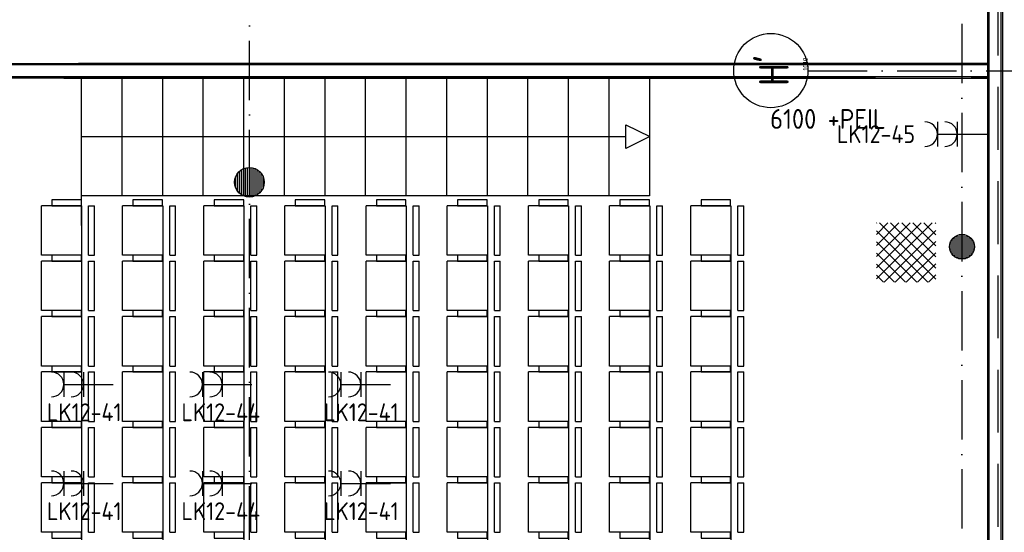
# Model space of a CAD drawing. Header units: millimetres. Extents: x 84333 to 241285, y -2244 to 84291.
# Tile 46 of 74: x 163698 to 173646, y 60311 to 65492. Entities that reach past the tile are written whole.
import ezdxf
from ezdxf.enums import TextEntityAlignment as Align

# ---------------------------------------------------------------- set-up
doc = ezdxf.new("R2010")
doc.units = ezdxf.units.MM
doc.header["$LTSCALE"] = 100
doc.linetypes.add('DASHDOT', pattern=[9, 6, -1.5, 0, -1.5])
doc.linetypes.add('HIDDEN', pattern=[9.525, 6.35, -3.175])
doc.layers.get('0').update_dxf_attribs({"linetype": 'CONTINUOUS'})
for name, color, linetype in [('AFDELING', 4, 'CONTINUOUS'), ('AL$7----_STRAMIEN', 1, 'DASHDOT'), ('AL22----_BINNENWAND', 7, 'CONTINUOUS'), ('AL28----_KONSTRUKTIE', 3, 'CONTINUOUS'), ('AL32----_BINNENKOZ', 7, 'CONTINUOUS'), ('ALN-----_BLOCKNAAM', 2, 'CONTINUOUS'), ('ALXAA---_GEWBETON', 12, 'CONTINUOUS'), ('BL$4----', 7, 'CONTINUOUS'), ('EB63103-_ATTRIB', 2, 'CONTINUOUS'), ('EL63103-_LICHT-WCD230V', 3, 'CONTINUOUS'), ('EL6441--_DATACOM', 3, 'CONTINUOUS'), ('LIJN070', 130, 'CONTINUOUS')]:
    doc.layers.add(name, color=color, linetype=linetype)
doc.styles.add('1_8', font='ISO', dxfattribs={"height": 1.8})
doc.styles.add('NORATT', font='isocp.shx')
doc.styles.get("Standard").update_dxf_attribs({"font": 'iso.shx'})
doc.styles.add('TECHNIC', font='technic_.ttf')

# ---------------------------------------------------------------- blocks, each defined once
blk = doc.blocks.new('ES3W2A')
for p, q in [((1.25, 2), (-1.25, 2)), ((0, 2), (0, -3)), ((1.25, 0), (-1.25, 0))]:
    blk.add_line(p, q)
for centre in [(0, 3.25), (0, 1.25)]:
    blk.add_arc(centre, 1.25, 180, 0)
at = {"style": '1_8'}
for tag, flags, p in [('VERMOGEN', 9, (-2.5, 5)), ('GELIJK', 9, (5, 5)), ('GROEP', 8, (0, 5)), ('SCHAK', 8, (2.5, 5)), ('TAL', 8, (2.5, 5)), ('KAST', 9, (7, 5))]:
    blk.add_attdef(tag, text='', height=1.8, rotation=90, dxfattribs=dict(at, flags=flags)).set_placement(p, align=Align.MIDDLE_CENTER)
at = {"style": '1_8', "width": 0.7, "flags": 8}
blk.add_attdef('DOEL', text='', height=1.8, rotation=90, dxfattribs=at).set_placement((-2.5, 5), align=Align.MIDDLE_LEFT)
at = {"style": '1_8', "flags": 9}
blk.add_attdef('M_CODE', text='', height=1.8, dxfattribs=at).set_placement((0, 0), align=Align.MIDDLE_CENTER)
blk = doc.blocks.new('DEMARKATIE1EB')
at = {"layer": 'LIJN070', "linetype": 'HIDDEN'}
blk.add_line((-48632, 23187), (-48632, 67006.5), dxfattribs=at)
blk = doc.blocks.new('1010')
at = {"layer": 'AL$7----_STRAMIEN', "color": 7, "linetype": 'Continuous'}
blk.add_circle((0, 750), 750, dxfattribs=at)
at = {"layer": 'AL$7----_STRAMIEN', "color": 3, "linetype": 'Continuous'}
blk.add_attdef('STR-NAAM', text='', height=600, rotation=360, dxfattribs=at).set_placement((0, 750), align=Align.MIDDLE)
at = {"layer": 'ALN-----_BLOCKNAAM', "linetype": 'Continuous'}
blk.add_text('1010', height=100, dxfattribs=at).set_placement((0, 0))
blk = doc.blocks.new('A$C13e6995e')
at = {"layer": 'AL32----_BINNENKOZ'}
h = blk.add_hatch(dxfattribs=at)
h.set_pattern_fill('NET', color=8, scale=25, angle=45, style=0)
h.set_pattern_definition([(45, (100247.96, 40047.25), (-56.1266, 56.1266), []), (135, (100247.96, 40047.25), (-56.1266, -56.1266), [])])
h.paths.add_polyline_path([(88020, 65082.4), (88620, 65082.4), (88620, 65682.4), (88020, 65682.4)])
at = {"layer": 'ALXAA---_GEWBETON'}
h = blk.add_hatch(dxfattribs=at)
h.set_pattern_fill('GEWPBET', color=8, scale=100, style=0)
h.set_pattern_definition([(8e-14, (-61415.227, 31896.753), (-3e-14, 20), [])])
edge = h.paths.add_edge_path()
edge.add_arc((88884.9, 65441), 125, 0, 360)
at = {"layer": 'AL$7----_STRAMIEN'}
blk.add_line((87328.5, 67220), (115771.7, 67220), dxfattribs=at)
at = {"layer": 'AL$7----_STRAMIEN', "color": 1}
for points in [[(88884.9, 79395.1), (88884.9, 40820)], [(81684.9, 40820), (81684.9, 79257.4)]]:
    blk.add_lwpolyline(points, dxfattribs=at)
at = {"layer": 'AL22----_BINNENWAND', "color": 8}
for p, q in [((89144.9, 57320), (89144.8, 68129)), ((89294.8, 68129), (89294.9, 57320)), ((75699.4, 67293.5), (80091.4, 67293.5)), ((89144.9, 67293.5), (79959.9, 67293.5)), ((79959.9, 67293.5), (88012.3, 67293.5)), ((84164.7, 67293.5), (84014.7, 67293.5)), ((88977.3, 67293.5), (89144.9, 67293.5)), ((89144.9, 67143.5), (89144.9, 67293.5)), ((89144.9, 67293.5), (89144.9, 67143.5)), ((79809.9, 67143.5), (74205.9, 67143.5)), ((79809.9, 67143.5), (89144.9, 67143.5)), ((88012.3, 67143.5), (79809.9, 67143.5)), ((89144.9, 67143.5), (88977.3, 67143.5))]:
    blk.add_line(p, q, dxfattribs=at)
at = {"layer": 'AL22----_BINNENWAND', "color": 8, "linetype": 'Continuous'}
for p, q in [((89159.9, 57320), (89159.8, 68129)), ((89279.9, 57320), (89279.8, 68129)), ((80113.2, 67278.5), (75684.4, 67278.5)), ((89144.9, 67278.5), (79944.9, 67278.5)), ((88012.3, 67278.5), (79944.9, 67278.5)), ((89144.9, 67278.5), (88977.3, 67278.5)), ((79890.9, 67158.5), (75564.4, 67158.5)), ((89144.9, 67158.5), (79824.9, 67158.5)), ((88012.3, 67158.5), (79824.9, 67158.5)), ((89144.9, 67158.5), (88977.3, 67158.5))]:
    blk.add_line(p, q, dxfattribs=at)
at = {"layer": 'AL28----_KONSTRUKTIE', "color": 8}
for centre, radius in [((81684.9, 66093), 150), ((88884.9, 65441), 125)]:
    blk.add_circle(centre, radius, dxfattribs=at)
at = {"layer": 'AL32----_BINNENKOZ', "color": 8}
for p, q in [((79989.7, 65655), (79989.7, 67155)), ((80399.7, 65954.6), (80399.7, 67155)), ((80809.7, 65954.6), (80809.7, 67155)), ((81219.7, 65954.6), (81219.7, 67155)), ((81629.7, 65954.6), (81629.7, 67155)), ((82039.7, 65954.6), (82039.7, 67155)), ((82449.7, 65954.6), (82449.7, 67155)), ((82859.7, 65954.6), (82859.7, 67155)), ((83269.7, 65954.6), (83269.7, 67155)), ((83679.7, 65954.6), (83679.7, 67155)), ((84089.7, 65954.6), (84089.7, 67155)), ((84499.7, 65954.6), (84499.7, 67155)), ((84909.7, 65954.6), (84909.7, 67155)), ((85319.7, 65954.6), (85319.7, 67155)), ((85729.7, 65954.6), (85729.7, 67155)), ((85489.7, 66674.8), (85729.7, 66554.8)), ((85489.7, 66434.8), (85489.7, 66674.8)), ((79989.7, 66554.8), (85489.7, 66554.8)), ((85729.7, 66554.8), (85489.7, 66434.8)), ((79584.8, 65355.6), (79584.8, 65855.6)), ((79990, 65855.6), (79584.8, 65855.6)), ((85727.5, 65954.6), (79987.8, 65954.6)), ((79990, 65855.6), (79990, 65355.6)), ((80060.6, 65355.6), (80060.6, 65855.6)), ((80060.6, 65855.6), (80120.1, 65855.6)), ((80120.1, 65355.6), (80120.1, 65855.6)), ((80404.6, 65355.6), (80404.6, 65855.6)), ((80809.7, 65855.6), (80404.6, 65855.6)), ((80809.7, 65855.6), (80809.7, 65355.6)), ((80880.4, 65355.6), (80880.4, 65855.6)), ((80880.4, 65855.6), (80939.8, 65855.6)), ((80939.8, 65355.6), (80939.8, 65855.6)), ((81224.6, 65355.6), (81224.6, 65855.6)), ((81629.7, 65855.6), (81224.6, 65855.6)), ((81629.7, 65855.6), (81629.7, 65355.6)), ((81700.4, 65355.6), (81700.4, 65855.6)), ((81700.4, 65855.6), (81759.8, 65855.6)), ((81759.8, 65355.6), (81759.8, 65855.6)), ((82044.6, 65355.6), (82044.6, 65855.6)), ((82449.7, 65855.6), (82044.6, 65855.6)), ((82449.7, 65855.6), (82449.7, 65355.6)), ((82520.4, 65355.6), (82520.4, 65855.6)), ((82520.4, 65855.6), (82579.8, 65855.6)), ((82579.8, 65355.6), (82579.8, 65855.6)), ((82864.6, 65355.6), (82864.6, 65855.6)), ((83269.7, 65855.6), (82864.6, 65855.6)), ((83269.7, 65855.6), (83269.7, 65355.6)), ((83340.4, 65355.6), (83340.4, 65855.6)), ((83340.4, 65855.6), (83399.8, 65855.6)), ((83399.8, 65355.6), (83399.8, 65855.6)), ((83684.6, 65355.6), (83684.6, 65855.6)), ((84089.7, 65855.6), (83684.6, 65855.6)), ((84089.7, 65855.6), (84089.7, 65355.6)), ((84160.4, 65355.6), (84160.4, 65855.6)), ((84160.4, 65855.6), (84219.8, 65855.6)), ((84219.8, 65355.6), (84219.8, 65855.6)), ((84504.6, 65355.6), (84504.6, 65855.6)), ((84909.7, 65855.6), (84504.6, 65855.6)), ((84909.7, 65855.6), (84909.7, 65355.6)), ((84980.4, 65355.6), (84980.4, 65855.6)), ((84980.4, 65855.6), (85039.8, 65855.6)), ((85039.8, 65355.6), (85039.8, 65855.6)), ((85324.6, 65355.6), (85324.6, 65855.6)), ((85729.7, 65855.6), (85324.6, 65855.6)), ((85729.7, 65855.6), (85729.7, 65355.6)), ((85800.4, 65355.6), (85800.4, 65855.6)), ((85800.4, 65855.6), (85859.8, 65855.6)), ((85859.8, 65355.6), (85859.8, 65855.6)), ((86144.6, 65355.6), (86144.6, 65855.6)), ((86549.7, 65855.6), (86144.6, 65855.6)), ((86549.7, 65855.6), (86549.7, 65355.6)), ((86620.4, 65355.6), (86620.4, 65855.6)), ((86620.4, 65855.6), (86679.8, 65855.6)), ((86679.8, 65355.6), (86679.8, 65855.6)), ((79989.7, 65655), (79990, 54095)), ((80809.7, 65455), (80809.7, 54095)), ((81629.7, 65455), (81629.7, 54095)), ((82449.7, 65455), (82449.7, 54095)), ((83269.7, 65455), (83269.7, 54095)), ((84089.7, 65455), (84089.7, 54095)), ((84909.7, 65455), (84909.7, 54095)), ((85729.7, 65455), (85729.7, 54095)), ((86549.7, 65455), (86549.7, 54095)), ((79990, 65355.6), (79584.8, 65355.6)), ((79584.8, 64795.6), (79584.8, 65295.6)), ((79990, 65295.6), (79584.8, 65295.6)), ((79990, 65295.6), (79990, 64795.6)), ((80060.6, 65355.6), (80120.1, 65355.6)), ((80060.6, 64795.6), (80060.6, 65295.6)), ((80060.6, 65295.6), (80120.1, 65295.6)), ((80120.1, 64795.6), (80120.1, 65295.6)), ((80809.7, 65355.6), (80404.6, 65355.6)), ((80404.6, 64795.6), (80404.6, 65295.6)), ((80809.7, 65295.6), (80404.6, 65295.6)), ((80809.7, 65295.6), (80809.7, 64795.6)), ((80880.4, 65355.6), (80939.8, 65355.6)), ((80880.4, 64795.6), (80880.4, 65295.6)), ((80880.4, 65295.6), (80939.8, 65295.6)), ((80939.8, 64795.6), (80939.8, 65295.6)), ((81629.7, 65355.6), (81224.6, 65355.6)), ((81224.6, 64795.6), (81224.6, 65295.6)), ((81629.7, 65295.6), (81224.6, 65295.6)), ((81629.7, 65295.6), (81629.7, 64795.6)), ((81700.4, 65355.6), (81759.8, 65355.6)), ((81700.4, 64795.6), (81700.4, 65295.6)), ((81700.4, 65295.6), (81759.8, 65295.6)), ((81759.8, 64795.6), (81759.8, 65295.6)), ((82449.7, 65355.6), (82044.6, 65355.6)), ((82044.6, 64795.6), (82044.6, 65295.6)), ((82449.7, 65295.6), (82044.6, 65295.6)), ((82449.7, 65295.6), (82449.7, 64795.6)), ((82520.4, 65355.6), (82579.8, 65355.6)), ((82520.4, 64795.6), (82520.4, 65295.6)), ((82520.4, 65295.6), (82579.8, 65295.6)), ((82579.8, 64795.6), (82579.8, 65295.6)), ((83269.7, 65355.6), (82864.6, 65355.6)), ((82864.6, 64795.6), (82864.6, 65295.6)), ((83269.7, 65295.6), (82864.6, 65295.6)), ((83269.7, 65295.6), (83269.7, 64795.6)), ((83340.4, 65355.6), (83399.8, 65355.6)), ((83340.4, 64795.6), (83340.4, 65295.6)), ((83340.4, 65295.6), (83399.8, 65295.6)), ((83399.8, 64795.6), (83399.8, 65295.6)), ((84089.7, 65355.6), (83684.6, 65355.6)), ((83684.6, 64795.6), (83684.6, 65295.6)), ((84089.7, 65295.6), (83684.6, 65295.6)), ((84089.7, 65295.6), (84089.7, 64795.6)), ((84160.4, 65355.6), (84219.8, 65355.6)), ((84160.4, 64795.6), (84160.4, 65295.6)), ((84160.4, 65295.6), (84219.8, 65295.6)), ((84219.8, 64795.6), (84219.8, 65295.6)), ((84909.7, 65355.6), (84504.6, 65355.6)), ((84504.6, 64795.6), (84504.6, 65295.6)), ((84909.7, 65295.6), (84504.6, 65295.6)), ((84909.7, 65295.6), (84909.7, 64795.6)), ((84980.4, 65355.6), (85039.8, 65355.6)), ((84980.4, 64795.6), (84980.4, 65295.6)), ((84980.4, 65295.6), (85039.8, 65295.6)), ((85039.8, 64795.6), (85039.8, 65295.6)), ((85729.7, 65355.6), (85324.6, 65355.6)), ((85324.6, 64795.6), (85324.6, 65295.6)), ((85729.7, 65295.6), (85324.6, 65295.6)), ((85729.7, 65295.6), (85729.7, 64795.6)), ((85800.4, 65355.6), (85859.8, 65355.6)), ((85800.4, 64795.6), (85800.4, 65295.6)), ((85800.4, 65295.6), (85859.8, 65295.6)), ((85859.8, 64795.6), (85859.8, 65295.6)), ((86549.7, 65355.6), (86144.6, 65355.6)), ((86144.6, 64795.6), (86144.6, 65295.6)), ((86549.7, 65295.6), (86144.6, 65295.6)), ((86549.7, 65295.6), (86549.7, 64795.6)), ((86620.4, 65355.6), (86679.8, 65355.6)), ((86620.4, 64795.6), (86620.4, 65295.6)), ((86620.4, 65295.6), (86679.8, 65295.6)), ((86679.8, 64795.6), (86679.8, 65295.6)), ((79990, 64795.6), (79584.8, 64795.6)), ((80060.6, 64795.6), (80120.1, 64795.6)), ((80809.7, 64795.6), (80404.6, 64795.6)), ((80880.4, 64795.6), (80939.8, 64795.6)), ((81629.7, 64795.6), (81224.6, 64795.6)), ((81700.4, 64795.6), (81759.8, 64795.6)), ((82449.7, 64795.6), (82044.6, 64795.6)), ((82520.4, 64795.6), (82579.8, 64795.6)), ((83269.7, 64795.6), (82864.6, 64795.6)), ((83340.4, 64795.6), (83399.8, 64795.6)), ((84089.7, 64795.6), (83684.6, 64795.6)), ((84160.4, 64795.6), (84219.8, 64795.6)), ((84909.7, 64795.6), (84504.6, 64795.6)), ((84980.4, 64795.6), (85039.8, 64795.6)), ((85729.7, 64795.6), (85324.6, 64795.6)), ((85800.4, 64795.6), (85859.8, 64795.6)), ((86549.7, 64795.6), (86144.6, 64795.6)), ((86620.4, 64795.6), (86679.8, 64795.6)), ((79584.8, 64235.6), (79584.8, 64735.6)), ((79990, 64735.6), (79584.8, 64735.6)), ((79990, 64735.6), (79990, 64235.6)), ((80060.6, 64235.6), (80060.6, 64735.6)), ((80060.6, 64735.6), (80120.1, 64735.6)), ((80120.1, 64235.6), (80120.1, 64735.6)), ((80404.6, 64235.6), (80404.6, 64735.6)), ((80809.7, 64735.6), (80404.6, 64735.6)), ((80809.7, 64735.6), (80809.7, 64235.6)), ((80880.4, 64235.6), (80880.4, 64735.6)), ((80880.4, 64735.6), (80939.8, 64735.6)), ((80939.8, 64235.6), (80939.8, 64735.6)), ((81224.6, 64235.6), (81224.6, 64735.6)), ((81629.7, 64735.6), (81224.6, 64735.6)), ((81629.7, 64735.6), (81629.7, 64235.6)), ((81700.4, 64235.6), (81700.4, 64735.6)), ((81700.4, 64735.6), (81759.8, 64735.6)), ((81759.8, 64235.6), (81759.8, 64735.6)), ((82044.6, 64235.6), (82044.6, 64735.6)), ((82449.7, 64735.6), (82044.6, 64735.6)), ((82449.7, 64735.6), (82449.7, 64235.6)), ((82520.4, 64235.6), (82520.4, 64735.6)), ((82520.4, 64735.6), (82579.8, 64735.6)), ((82579.8, 64235.6), (82579.8, 64735.6)), ((82864.6, 64235.6), (82864.6, 64735.6)), ((83269.7, 64735.6), (82864.6, 64735.6)), ((83269.7, 64735.6), (83269.7, 64235.6)), ((83340.4, 64235.6), (83340.4, 64735.6)), ((83340.4, 64735.6), (83399.8, 64735.6)), ((83399.8, 64235.6), (83399.8, 64735.6)), ((83684.6, 64235.6), (83684.6, 64735.6)), ((84089.7, 64735.6), (83684.6, 64735.6)), ((84089.7, 64735.6), (84089.7, 64235.6)), ((84160.4, 64235.6), (84160.4, 64735.6)), ((84160.4, 64735.6), (84219.8, 64735.6)), ((84219.8, 64235.6), (84219.8, 64735.6)), ((84504.6, 64235.6), (84504.6, 64735.6)), ((84909.7, 64735.6), (84504.6, 64735.6)), ((84909.7, 64735.6), (84909.7, 64235.6)), ((84980.4, 64235.6), (84980.4, 64735.6)), ((84980.4, 64735.6), (85039.8, 64735.6)), ((85039.8, 64235.6), (85039.8, 64735.6)), ((85324.6, 64235.6), (85324.6, 64735.6)), ((85729.7, 64735.6), (85324.6, 64735.6)), ((85729.7, 64735.6), (85729.7, 64235.6)), ((85800.4, 64235.6), (85800.4, 64735.6)), ((85800.4, 64735.6), (85859.8, 64735.6)), ((85859.8, 64235.6), (85859.8, 64735.6)), ((86144.6, 64235.6), (86144.6, 64735.6)), ((86549.7, 64735.6), (86144.6, 64735.6)), ((86549.7, 64735.6), (86549.7, 64235.6)), ((86620.4, 64235.6), (86620.4, 64735.6)), ((86620.4, 64735.6), (86679.8, 64735.6)), ((86679.8, 64235.6), (86679.8, 64735.6)), ((79990, 64235.6), (79584.8, 64235.6)), ((79584.8, 63675.6), (79584.8, 64175.6)), ((79990, 64175.6), (79584.8, 64175.6)), ((79990, 64175.6), (79990, 63675.6)), ((80060.6, 64235.6), (80120.1, 64235.6)), ((80060.6, 63675.6), (80060.6, 64175.6)), ((80060.6, 64175.6), (80120.1, 64175.6)), ((80120.1, 63675.6), (80120.1, 64175.6)), ((80809.7, 64235.6), (80404.6, 64235.6)), ((80404.6, 63675.6), (80404.6, 64175.6)), ((80809.7, 64175.6), (80404.6, 64175.6)), ((80809.7, 64175.6), (80809.7, 63675.6)), ((80880.4, 64235.6), (80939.8, 64235.6)), ((80880.4, 63675.6), (80880.4, 64175.6)), ((80880.4, 64175.6), (80939.8, 64175.6)), ((80939.8, 63675.6), (80939.8, 64175.6)), ((81629.7, 64235.6), (81224.6, 64235.6)), ((81224.6, 63675.6), (81224.6, 64175.6)), ((81629.7, 64175.6), (81224.6, 64175.6)), ((81629.7, 64175.6), (81629.7, 63675.6)), ((81700.4, 64235.6), (81759.8, 64235.6)), ((81700.4, 63675.6), (81700.4, 64175.6)), ((81700.4, 64175.6), (81759.8, 64175.6)), ((81759.8, 63675.6), (81759.8, 64175.6)), ((82449.7, 64235.6), (82044.6, 64235.6)), ((82044.6, 63675.6), (82044.6, 64175.6)), ((82449.7, 64175.6), (82044.6, 64175.6)), ((82449.7, 64175.6), (82449.7, 63675.6)), ((82520.4, 64235.6), (82579.8, 64235.6)), ((82520.4, 63675.6), (82520.4, 64175.6)), ((82520.4, 64175.6), (82579.8, 64175.6)), ((82579.8, 63675.6), (82579.8, 64175.6)), ((83269.7, 64235.6), (82864.6, 64235.6)), ((82864.6, 63675.6), (82864.6, 64175.6)), ((83269.7, 64175.6), (82864.6, 64175.6)), ((83269.7, 64175.6), (83269.7, 63675.6)), ((83340.4, 64235.6), (83399.8, 64235.6)), ((83340.4, 63675.6), (83340.4, 64175.6)), ((83340.4, 64175.6), (83399.8, 64175.6)), ((83399.8, 63675.6), (83399.8, 64175.6)), ((84089.7, 64235.6), (83684.6, 64235.6)), ((83684.6, 63675.6), (83684.6, 64175.6)), ((84089.7, 64175.6), (83684.6, 64175.6)), ((84089.7, 64175.6), (84089.7, 63675.6)), ((84160.4, 64235.6), (84219.8, 64235.6)), ((84160.4, 63675.6), (84160.4, 64175.6)), ((84160.4, 64175.6), (84219.8, 64175.6)), ((84219.8, 63675.6), (84219.8, 64175.6)), ((84909.7, 64235.6), (84504.6, 64235.6)), ((84504.6, 63675.6), (84504.6, 64175.6)), ((84909.7, 64175.6), (84504.6, 64175.6)), ((84909.7, 64175.6), (84909.7, 63675.6)), ((84980.4, 64235.6), (85039.8, 64235.6)), ((84980.4, 63675.6), (84980.4, 64175.6)), ((84980.4, 64175.6), (85039.8, 64175.6)), ((85039.8, 63675.6), (85039.8, 64175.6)), ((85729.7, 64235.6), (85324.6, 64235.6)), ((85324.6, 63675.6), (85324.6, 64175.6)), ((85729.7, 64175.6), (85324.6, 64175.6)), ((85729.7, 64175.6), (85729.7, 63675.6)), ((85800.4, 64235.6), (85859.8, 64235.6)), ((85800.4, 63675.6), (85800.4, 64175.6)), ((85800.4, 64175.6), (85859.8, 64175.6)), ((85859.8, 63675.6), (85859.8, 64175.6)), ((86549.7, 64235.6), (86144.6, 64235.6)), ((86144.6, 63675.6), (86144.6, 64175.6)), ((86549.7, 64175.6), (86144.6, 64175.6)), ((86549.7, 64175.6), (86549.7, 63675.6)), ((86620.4, 64235.6), (86679.8, 64235.6)), ((86620.4, 63675.6), (86620.4, 64175.6)), ((86620.4, 64175.6), (86679.8, 64175.6)), ((86679.8, 63675.6), (86679.8, 64175.6)), ((79990, 63675.6), (79584.8, 63675.6)), ((80060.6, 63675.6), (80120.1, 63675.6)), ((80809.7, 63675.6), (80404.6, 63675.6)), ((80880.4, 63675.6), (80939.8, 63675.6)), ((81629.7, 63675.6), (81224.6, 63675.6)), ((81700.4, 63675.6), (81759.8, 63675.6)), ((82449.7, 63675.6), (82044.6, 63675.6)), ((82520.4, 63675.6), (82579.8, 63675.6)), ((83269.7, 63675.6), (82864.6, 63675.6)), ((83340.4, 63675.6), (83399.8, 63675.6)), ((84089.7, 63675.6), (83684.6, 63675.6)), ((84160.4, 63675.6), (84219.8, 63675.6)), ((84909.7, 63675.6), (84504.6, 63675.6)), ((84980.4, 63675.6), (85039.8, 63675.6)), ((85729.7, 63675.6), (85324.6, 63675.6)), ((85800.4, 63675.6), (85859.8, 63675.6)), ((86549.7, 63675.6), (86144.6, 63675.6)), ((86620.4, 63675.6), (86679.8, 63675.6)), ((79584.8, 63115.6), (79584.8, 63615.6)), ((79990, 63615.6), (79584.8, 63615.6)), ((79990, 63615.6), (79990, 63115.6)), ((80060.6, 63115.6), (80060.6, 63615.6)), ((80060.6, 63615.6), (80120.1, 63615.6)), ((80120.1, 63115.6), (80120.1, 63615.6)), ((80404.6, 63115.6), (80404.6, 63615.6)), ((80809.7, 63615.6), (80404.6, 63615.6)), ((80809.7, 63615.6), (80809.7, 63115.6)), ((80880.4, 63115.6), (80880.4, 63615.6)), ((80880.4, 63615.6), (80939.8, 63615.6)), ((80939.8, 63115.6), (80939.8, 63615.6)), ((81224.6, 63115.6), (81224.6, 63615.6)), ((81629.7, 63615.6), (81224.6, 63615.6)), ((81629.7, 63615.6), (81629.7, 63115.6)), ((81700.4, 63115.6), (81700.4, 63615.6)), ((81700.4, 63615.6), (81759.8, 63615.6)), ((81759.8, 63115.6), (81759.8, 63615.6)), ((82044.6, 63115.6), (82044.6, 63615.6)), ((82449.7, 63615.6), (82044.6, 63615.6)), ((82449.7, 63615.6), (82449.7, 63115.6)), ((82520.4, 63115.6), (82520.4, 63615.6)), ((82520.4, 63615.6), (82579.8, 63615.6)), ((82579.8, 63115.6), (82579.8, 63615.6)), ((82864.6, 63115.6), (82864.6, 63615.6)), ((83269.7, 63615.6), (82864.6, 63615.6)), ((83269.7, 63615.6), (83269.7, 63115.6)), ((83340.4, 63115.6), (83340.4, 63615.6)), ((83340.4, 63615.6), (83399.8, 63615.6)), ((83399.8, 63115.6), (83399.8, 63615.6)), ((83684.6, 63115.6), (83684.6, 63615.6)), ((84089.7, 63615.6), (83684.6, 63615.6)), ((84089.7, 63615.6), (84089.7, 63115.6)), ((84160.4, 63115.6), (84160.4, 63615.6)), ((84160.4, 63615.6), (84219.8, 63615.6)), ((84219.8, 63115.6), (84219.8, 63615.6)), ((84504.6, 63115.6), (84504.6, 63615.6)), ((84909.7, 63615.6), (84504.6, 63615.6)), ((84909.7, 63615.6), (84909.7, 63115.6)), ((84980.4, 63115.6), (84980.4, 63615.6)), ((84980.4, 63615.6), (85039.8, 63615.6)), ((85039.8, 63115.6), (85039.8, 63615.6)), ((85324.6, 63115.6), (85324.6, 63615.6)), ((85729.7, 63615.6), (85324.6, 63615.6)), ((85729.7, 63615.6), (85729.7, 63115.6)), ((85800.4, 63115.6), (85800.4, 63615.6)), ((85800.4, 63615.6), (85859.8, 63615.6)), ((85859.8, 63115.6), (85859.8, 63615.6)), ((86144.6, 63115.6), (86144.6, 63615.6)), ((86549.7, 63615.6), (86144.6, 63615.6)), ((86549.7, 63615.6), (86549.7, 63115.6)), ((86620.4, 63115.6), (86620.4, 63615.6)), ((86620.4, 63615.6), (86679.8, 63615.6)), ((86679.8, 63115.6), (86679.8, 63615.6)), ((79990, 63115.6), (79584.8, 63115.6)), ((80060.6, 63115.6), (80120.1, 63115.6)), ((80809.7, 63115.6), (80404.6, 63115.6)), ((80880.4, 63115.6), (80939.8, 63115.6)), ((81629.7, 63115.6), (81224.6, 63115.6)), ((81700.4, 63115.6), (81759.8, 63115.6)), ((82449.7, 63115.6), (82044.6, 63115.6)), ((82520.4, 63115.6), (82579.8, 63115.6)), ((83269.7, 63115.6), (82864.6, 63115.6)), ((83340.4, 63115.6), (83399.8, 63115.6)), ((84089.7, 63115.6), (83684.6, 63115.6)), ((84160.4, 63115.6), (84219.8, 63115.6)), ((84909.7, 63115.6), (84504.6, 63115.6)), ((84980.4, 63115.6), (85039.8, 63115.6)), ((85729.7, 63115.6), (85324.6, 63115.6)), ((85800.4, 63115.6), (85859.8, 63115.6)), ((86549.7, 63115.6), (86144.6, 63115.6)), ((86620.4, 63115.6), (86679.8, 63115.6)), ((79584.8, 62555.6), (79584.8, 63055.6)), ((79990, 63055.6), (79584.8, 63055.6)), ((79990, 63055.6), (79990, 62555.6)), ((80060.6, 62555.6), (80060.6, 63055.6)), ((80060.6, 63055.6), (80120.1, 63055.6)), ((80120.1, 62555.6), (80120.1, 63055.6)), ((80404.6, 62555.6), (80404.6, 63055.6)), ((80809.7, 63055.6), (80404.6, 63055.6)), ((80809.7, 63055.6), (80809.7, 62555.6)), ((80880.4, 62555.6), (80880.4, 63055.6)), ((80880.4, 63055.6), (80939.8, 63055.6)), ((80939.8, 62555.6), (80939.8, 63055.6)), ((81224.6, 62555.6), (81224.6, 63055.6)), ((81629.7, 63055.6), (81224.6, 63055.6)), ((81629.7, 63055.6), (81629.7, 62555.6)), ((81700.4, 62555.6), (81700.4, 63055.6)), ((81700.4, 63055.6), (81759.8, 63055.6)), ((81759.8, 62555.6), (81759.8, 63055.6)), ((82044.6, 62555.6), (82044.6, 63055.6)), ((82449.7, 63055.6), (82044.6, 63055.6)), ((82449.7, 63055.6), (82449.7, 62555.6)), ((82520.4, 62555.6), (82520.4, 63055.6)), ((82520.4, 63055.6), (82579.8, 63055.6)), ((82579.8, 62555.6), (82579.8, 63055.6)), ((82864.6, 62555.6), (82864.6, 63055.6)), ((83269.7, 63055.6), (82864.6, 63055.6)), ((83269.7, 63055.6), (83269.7, 62555.6)), ((83340.4, 62555.6), (83340.4, 63055.6)), ((83340.4, 63055.6), (83399.8, 63055.6)), ((83399.8, 62555.6), (83399.8, 63055.6)), ((83684.6, 62555.6), (83684.6, 63055.6)), ((84089.7, 63055.6), (83684.6, 63055.6)), ((84089.7, 63055.6), (84089.7, 62555.6)), ((84160.4, 62555.6), (84160.4, 63055.6)), ((84160.4, 63055.6), (84219.8, 63055.6)), ((84219.8, 62555.6), (84219.8, 63055.6)), ((84504.6, 62555.6), (84504.6, 63055.6)), ((84909.7, 63055.6), (84504.6, 63055.6)), ((84909.7, 63055.6), (84909.7, 62555.6)), ((84980.4, 62555.6), (84980.4, 63055.6)), ((84980.4, 63055.6), (85039.8, 63055.6)), ((85039.8, 62555.6), (85039.8, 63055.6)), ((85324.6, 62555.6), (85324.6, 63055.6)), ((85729.7, 63055.6), (85324.6, 63055.6)), ((85729.7, 63055.6), (85729.7, 62555.6)), ((85800.4, 62555.6), (85800.4, 63055.6)), ((85800.4, 63055.6), (85859.8, 63055.6)), ((85859.8, 62555.6), (85859.8, 63055.6)), ((86144.6, 62555.6), (86144.6, 63055.6)), ((86549.7, 63055.6), (86144.6, 63055.6)), ((86549.7, 63055.6), (86549.7, 62555.6)), ((86620.4, 62555.6), (86620.4, 63055.6)), ((86620.4, 63055.6), (86679.8, 63055.6)), ((86679.8, 62555.6), (86679.8, 63055.6)), ((79990, 62555.6), (79584.8, 62555.6)), ((80060.6, 62555.6), (80120.1, 62555.6)), ((80809.7, 62555.6), (80404.6, 62555.6)), ((80880.4, 62555.6), (80939.8, 62555.6)), ((81629.7, 62555.6), (81224.6, 62555.6)), ((81700.4, 62555.6), (81759.8, 62555.6)), ((82449.7, 62555.6), (82044.6, 62555.6)), ((82520.4, 62555.6), (82579.8, 62555.6)), ((83269.7, 62555.6), (82864.6, 62555.6)), ((83340.4, 62555.6), (83399.8, 62555.6)), ((84089.7, 62555.6), (83684.6, 62555.6)), ((84160.4, 62555.6), (84219.8, 62555.6)), ((84909.7, 62555.6), (84504.6, 62555.6)), ((84980.4, 62555.6), (85039.8, 62555.6)), ((85729.7, 62555.6), (85324.6, 62555.6)), ((85800.4, 62555.6), (85859.8, 62555.6)), ((86549.7, 62555.6), (86144.6, 62555.6)), ((86620.4, 62555.6), (86679.8, 62555.6))]:
    blk.add_line(p, q, dxfattribs=at)
for points in [[(79688.8, 65855.6), (79987.8, 65855.6), (79987.8, 65915.6), (79688.8, 65915.6)], [(80508.6, 65855.6), (80807.5, 65855.6), (80807.5, 65915.6), (80508.6, 65915.6)], [(81328.6, 65855.6), (81627.5, 65855.6), (81627.5, 65915.6), (81328.6, 65915.6)], [(82148.6, 65855.6), (82447.5, 65855.6), (82447.5, 65915.6), (82148.6, 65915.6)], [(82968.6, 65855.6), (83267.5, 65855.6), (83267.5, 65915.6), (82968.6, 65915.6)], [(83788.6, 65855.6), (84087.5, 65855.6), (84087.5, 65915.6), (83788.6, 65915.6)], [(84608.6, 65855.6), (84907.5, 65855.6), (84907.5, 65915.6), (84608.6, 65915.6)], [(85428.6, 65855.6), (85727.5, 65855.6), (85727.5, 65915.6), (85428.6, 65915.6)], [(86248.6, 65855.6), (86547.5, 65855.6), (86547.5, 65915.6), (86248.6, 65915.6)], [(79688.8, 65295.6), (79987.8, 65295.6), (79987.8, 65355.6), (79688.8, 65355.6)], [(79688.8, 65295.6), (79987.8, 65295.6), (79987.8, 65355.6), (79688.8, 65355.6)], [(80508.6, 65295.6), (80807.5, 65295.6), (80807.5, 65355.6), (80508.6, 65355.6)], [(80508.6, 65295.6), (80807.5, 65295.6), (80807.5, 65355.6), (80508.6, 65355.6)], [(81328.6, 65295.6), (81627.5, 65295.6), (81627.5, 65355.6), (81328.6, 65355.6)], [(81328.6, 65295.6), (81627.5, 65295.6), (81627.5, 65355.6), (81328.6, 65355.6)], [(82148.6, 65295.6), (82447.5, 65295.6), (82447.5, 65355.6), (82148.6, 65355.6)], [(82148.6, 65295.6), (82447.5, 65295.6), (82447.5, 65355.6), (82148.6, 65355.6)], [(82968.6, 65295.6), (83267.5, 65295.6), (83267.5, 65355.6), (82968.6, 65355.6)], [(82968.6, 65295.6), (83267.5, 65295.6), (83267.5, 65355.6), (82968.6, 65355.6)], [(83788.6, 65295.6), (84087.5, 65295.6), (84087.5, 65355.6), (83788.6, 65355.6)], [(83788.6, 65295.6), (84087.5, 65295.6), (84087.5, 65355.6), (83788.6, 65355.6)], [(84608.6, 65295.6), (84907.5, 65295.6), (84907.5, 65355.6), (84608.6, 65355.6)], [(84608.6, 65295.6), (84907.5, 65295.6), (84907.5, 65355.6), (84608.6, 65355.6)], [(85428.6, 65295.6), (85727.5, 65295.6), (85727.5, 65355.6), (85428.6, 65355.6)], [(85428.6, 65295.6), (85727.5, 65295.6), (85727.5, 65355.6), (85428.6, 65355.6)], [(86248.6, 65295.6), (86547.5, 65295.6), (86547.5, 65355.6), (86248.6, 65355.6)], [(86248.6, 65295.6), (86547.5, 65295.6), (86547.5, 65355.6), (86248.6, 65355.6)], [(79688.8, 64735.6), (79987.8, 64735.6), (79987.8, 64795.6), (79688.8, 64795.6)], [(79688.8, 64735.6), (79987.8, 64735.6), (79987.8, 64795.6), (79688.8, 64795.6)], [(80508.6, 64735.6), (80807.5, 64735.6), (80807.5, 64795.6), (80508.6, 64795.6)], [(80508.6, 64735.6), (80807.5, 64735.6), (80807.5, 64795.6), (80508.6, 64795.6)], [(81328.6, 64735.6), (81627.5, 64735.6), (81627.5, 64795.6), (81328.6, 64795.6)], [(81328.6, 64735.6), (81627.5, 64735.6), (81627.5, 64795.6), (81328.6, 64795.6)], [(82148.6, 64735.6), (82447.5, 64735.6), (82447.5, 64795.6), (82148.6, 64795.6)], [(82148.6, 64735.6), (82447.5, 64735.6), (82447.5, 64795.6), (82148.6, 64795.6)], [(82968.6, 64735.6), (83267.5, 64735.6), (83267.5, 64795.6), (82968.6, 64795.6)], [(82968.6, 64735.6), (83267.5, 64735.6), (83267.5, 64795.6), (82968.6, 64795.6)], [(83788.6, 64735.6), (84087.5, 64735.6), (84087.5, 64795.6), (83788.6, 64795.6)], [(83788.6, 64735.6), (84087.5, 64735.6), (84087.5, 64795.6), (83788.6, 64795.6)], [(84608.6, 64735.6), (84907.5, 64735.6), (84907.5, 64795.6), (84608.6, 64795.6)], [(84608.6, 64735.6), (84907.5, 64735.6), (84907.5, 64795.6), (84608.6, 64795.6)], [(85428.6, 64735.6), (85727.5, 64735.6), (85727.5, 64795.6), (85428.6, 64795.6)], [(85428.6, 64735.6), (85727.5, 64735.6), (85727.5, 64795.6), (85428.6, 64795.6)], [(86248.6, 64735.6), (86547.5, 64735.6), (86547.5, 64795.6), (86248.6, 64795.6)], [(86248.6, 64735.6), (86547.5, 64735.6), (86547.5, 64795.6), (86248.6, 64795.6)], [(79688.8, 64175.6), (79987.8, 64175.6), (79987.8, 64235.6), (79688.8, 64235.6)], [(79688.8, 64175.6), (79987.8, 64175.6), (79987.8, 64235.6), (79688.8, 64235.6)], [(80508.6, 64175.6), (80807.5, 64175.6), (80807.5, 64235.6), (80508.6, 64235.6)], [(80508.6, 64175.6), (80807.5, 64175.6), (80807.5, 64235.6), (80508.6, 64235.6)], [(81328.6, 64175.6), (81627.5, 64175.6), (81627.5, 64235.6), (81328.6, 64235.6)], [(81328.6, 64175.6), (81627.5, 64175.6), (81627.5, 64235.6), (81328.6, 64235.6)], [(82148.6, 64175.6), (82447.5, 64175.6), (82447.5, 64235.6), (82148.6, 64235.6)], [(82148.6, 64175.6), (82447.5, 64175.6), (82447.5, 64235.6), (82148.6, 64235.6)], [(82968.6, 64175.6), (83267.5, 64175.6), (83267.5, 64235.6), (82968.6, 64235.6)], [(82968.6, 64175.6), (83267.5, 64175.6), (83267.5, 64235.6), (82968.6, 64235.6)], [(83788.6, 64175.6), (84087.5, 64175.6), (84087.5, 64235.6), (83788.6, 64235.6)], [(83788.6, 64175.6), (84087.5, 64175.6), (84087.5, 64235.6), (83788.6, 64235.6)], [(84608.6, 64175.6), (84907.5, 64175.6), (84907.5, 64235.6), (84608.6, 64235.6)], [(84608.6, 64175.6), (84907.5, 64175.6), (84907.5, 64235.6), (84608.6, 64235.6)], [(85428.6, 64175.6), (85727.5, 64175.6), (85727.5, 64235.6), (85428.6, 64235.6)], [(85428.6, 64175.6), (85727.5, 64175.6), (85727.5, 64235.6), (85428.6, 64235.6)], [(86248.6, 64175.6), (86547.5, 64175.6), (86547.5, 64235.6), (86248.6, 64235.6)], [(86248.6, 64175.6), (86547.5, 64175.6), (86547.5, 64235.6), (86248.6, 64235.6)], [(79688.8, 63615.6), (79987.8, 63615.6), (79987.8, 63675.6), (79688.8, 63675.6)], [(79688.8, 63615.6), (79987.8, 63615.6), (79987.8, 63675.6), (79688.8, 63675.6)], [(80508.6, 63615.6), (80807.5, 63615.6), (80807.5, 63675.6), (80508.6, 63675.6)], [(80508.6, 63615.6), (80807.5, 63615.6), (80807.5, 63675.6), (80508.6, 63675.6)], [(81328.6, 63615.6), (81627.5, 63615.6), (81627.5, 63675.6), (81328.6, 63675.6)], [(81328.6, 63615.6), (81627.5, 63615.6), (81627.5, 63675.6), (81328.6, 63675.6)], [(82148.6, 63615.6), (82447.5, 63615.6), (82447.5, 63675.6), (82148.6, 63675.6)], [(82148.6, 63615.6), (82447.5, 63615.6), (82447.5, 63675.6), (82148.6, 63675.6)], [(82968.6, 63615.6), (83267.5, 63615.6), (83267.5, 63675.6), (82968.6, 63675.6)], [(82968.6, 63615.6), (83267.5, 63615.6), (83267.5, 63675.6), (82968.6, 63675.6)], [(83788.6, 63615.6), (84087.5, 63615.6), (84087.5, 63675.6), (83788.6, 63675.6)], [(83788.6, 63615.6), (84087.5, 63615.6), (84087.5, 63675.6), (83788.6, 63675.6)], [(84608.6, 63615.6), (84907.5, 63615.6), (84907.5, 63675.6), (84608.6, 63675.6)], [(84608.6, 63615.6), (84907.5, 63615.6), (84907.5, 63675.6), (84608.6, 63675.6)], [(85428.6, 63615.6), (85727.5, 63615.6), (85727.5, 63675.6), (85428.6, 63675.6)], [(85428.6, 63615.6), (85727.5, 63615.6), (85727.5, 63675.6), (85428.6, 63675.6)], [(86248.6, 63615.6), (86547.5, 63615.6), (86547.5, 63675.6), (86248.6, 63675.6)], [(86248.6, 63615.6), (86547.5, 63615.6), (86547.5, 63675.6), (86248.6, 63675.6)], [(79688.8, 63055.6), (79987.8, 63055.6), (79987.8, 63115.6), (79688.8, 63115.6)], [(79688.8, 63055.6), (79987.8, 63055.6), (79987.8, 63115.6), (79688.8, 63115.6)], [(80508.6, 63055.6), (80807.5, 63055.6), (80807.5, 63115.6), (80508.6, 63115.6)], [(80508.6, 63055.6), (80807.5, 63055.6), (80807.5, 63115.6), (80508.6, 63115.6)], [(81328.6, 63055.6), (81627.5, 63055.6), (81627.5, 63115.6), (81328.6, 63115.6)], [(81328.6, 63055.6), (81627.5, 63055.6), (81627.5, 63115.6), (81328.6, 63115.6)], [(82148.6, 63055.6), (82447.5, 63055.6), (82447.5, 63115.6), (82148.6, 63115.6)], [(82148.6, 63055.6), (82447.5, 63055.6), (82447.5, 63115.6), (82148.6, 63115.6)], [(82968.6, 63055.6), (83267.5, 63055.6), (83267.5, 63115.6), (82968.6, 63115.6)], [(82968.6, 63055.6), (83267.5, 63055.6), (83267.5, 63115.6), (82968.6, 63115.6)], [(83788.6, 63055.6), (84087.5, 63055.6), (84087.5, 63115.6), (83788.6, 63115.6)], [(83788.6, 63055.6), (84087.5, 63055.6), (84087.5, 63115.6), (83788.6, 63115.6)], [(84608.6, 63055.6), (84907.5, 63055.6), (84907.5, 63115.6), (84608.6, 63115.6)], [(84608.6, 63055.6), (84907.5, 63055.6), (84907.5, 63115.6), (84608.6, 63115.6)], [(85428.6, 63055.6), (85727.5, 63055.6), (85727.5, 63115.6), (85428.6, 63115.6)], [(85428.6, 63055.6), (85727.5, 63055.6), (85727.5, 63115.6), (85428.6, 63115.6)], [(86248.6, 63055.6), (86547.5, 63055.6), (86547.5, 63115.6), (86248.6, 63115.6)], [(86248.6, 63055.6), (86547.5, 63055.6), (86547.5, 63115.6), (86248.6, 63115.6)], [(79688.8, 62495.6), (79987.8, 62495.6), (79987.8, 62555.6), (79688.8, 62555.6)], [(80508.6, 62495.6), (80807.5, 62495.6), (80807.5, 62555.6), (80508.6, 62555.6)], [(81328.6, 62495.6), (81627.5, 62495.6), (81627.5, 62555.6), (81328.6, 62555.6)], [(82148.6, 62495.6), (82447.5, 62495.6), (82447.5, 62555.6), (82148.6, 62555.6)], [(82968.6, 62495.6), (83267.5, 62495.6), (83267.5, 62555.6), (82968.6, 62555.6)], [(83788.6, 62495.6), (84087.5, 62495.6), (84087.5, 62555.6), (83788.6, 62555.6)], [(84608.6, 62495.6), (84907.5, 62495.6), (84907.5, 62555.6), (84608.6, 62555.6)], [(85428.6, 62495.6), (85727.5, 62495.6), (85727.5, 62555.6), (85428.6, 62555.6)], [(86248.6, 62495.6), (86547.5, 62495.6), (86547.5, 62555.6), (86248.6, 62555.6)]]:
    blk.add_lwpolyline(points, close=True, dxfattribs=at)
at = {"layer": 'ALXAA---_GEWBETON', "color": 8}
for p, q in [((81564.9, 66003), (81564.9, 66183)), ((81584.9, 65981.2), (81584.9, 66204.8)), ((81604.9, 65966.1), (81604.9, 66219.9)), ((81624.9, 65955.5), (81624.9, 66230.5)), ((81644.9, 65948.5), (81644.9, 66237.6)), ((81664.9, 65944.4), (81664.9, 66241.7)), ((81684.9, 65943), (81684.9, 66243)), ((81704.9, 65944.4), (81704.9, 66241.7)), ((81724.9, 65948.5), (81724.9, 66237.6)), ((81744.9, 65955.5), (81744.9, 66230.5)), ((81764.9, 65966.1), (81764.9, 66219.9)), ((81784.9, 65981.2), (81784.9, 66204.8)), ((81804.9, 66003), (81804.9, 66183)), ((81544.9, 66039.2), (81544.9, 66146.9)), ((81824.9, 66039.2), (81824.9, 66146.9))]:
    blk.add_line(p, q, dxfattribs=at)
at = {"layer": 'AL$7----_STRAMIEN', "xscale": 0.5, "yscale": 0.5, "zscale": 0.5, "rotation": 90.00000000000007}
blk.add_blockref('1010', (87328.5, 67221.6), dxfattribs=at).add_auto_attribs({'STR-NAAM': "H'"})
at = {"layer": 'AFDELING', "color": 8, "style": 'TECHNIC'}
for p in [(92219.2, 54467.7), (58038, 41625.4), (88107.6, 41443.8)]:
    blk.add_attdef('VIDE', text='', height=500, dxfattribs=at).set_placement(p, align=Align.CENTER)
blk.add_attdef('VIDE', text='', height=500, rotation=90, dxfattribs=at).set_placement((75128.7, 25766.1), align=Align.CENTER)
at = {"layer": 'BL$4----', "color": 8}
blk.add_text('6100 +PEIL', height=200, dxfattribs=at).set_placement((86946.9, 66632.8))

msp = doc.modelspace()

# ---------------------------------------------------------------- block references
at = {"layer": 'EL63103-_LICHT-WCD230V'}
ref = msp.add_blockref('ES3W2A', (173169.2, 64335.2), dxfattribs=dict(at, xscale=100, yscale=100, zscale=100, rotation=90))
ref.add_attrib('GROEP', 'LK12-45', dxfattribs={"layer": 'EB63103-_ATTRIB', "color": 1, "height": 180, "style": '1_8', "flags": 8}).set_placement((172744.2, 64335.2), align=Align.MIDDLE_RIGHT)
ref = msp.add_blockref('ES3W2A', (164343.2, 61805.7), dxfattribs=dict(at, xscale=100, yscale=100, zscale=100, rotation=90))
ref.add_attrib('GROEP', 'LK12-41', dxfattribs={"layer": 'EB63103-_ATTRIB', "color": 1, "height": 180, "style": 'NORATT', "flags": 8}).set_placement((164726.4, 61524.5), align=Align.MIDDLE_RIGHT)
ref = msp.add_blockref('ES3W2A', (165743.2, 61805.7), dxfattribs=dict(at, xscale=100, yscale=100, zscale=100, rotation=90))
ref.add_attrib('GROEP', 'LK12-44', dxfattribs={"layer": 'EB63103-_ATTRIB', "color": 1, "height": 180, "style": 'NORATT', "flags": 8}).set_placement((166126.4, 61524.5), align=Align.MIDDLE_RIGHT)
ref = msp.add_blockref('ES3W2A', (167143.2, 61805.7), dxfattribs=dict(at, xscale=100, yscale=100, zscale=100, rotation=90))
ref.add_attrib('GROEP', 'LK12-41', dxfattribs={"layer": 'EB63103-_ATTRIB', "color": 1, "height": 180, "style": 'NORATT', "flags": 8}).set_placement((167526.4, 61524.5), align=Align.MIDDLE_RIGHT)
ref = msp.add_blockref('ES3W2A', (164343.2, 60805.7), dxfattribs=dict(at, xscale=100, yscale=100, zscale=100, rotation=90))
ref.add_attrib('GROEP', 'LK12-41', dxfattribs={"layer": 'EB63103-_ATTRIB', "color": 1, "height": 180, "style": 'NORATT', "flags": 8}).set_placement((164726.4, 60524.5), align=Align.MIDDLE_RIGHT)
ref = msp.add_blockref('ES3W2A', (165743.2, 60805.7), dxfattribs=dict(at, xscale=100, yscale=100, zscale=100, rotation=90))
ref.add_attrib('GROEP', 'LK12-44', dxfattribs={"layer": 'EB63103-_ATTRIB', "color": 1, "height": 180, "style": 'NORATT', "flags": 8}).set_placement((166126.4, 60524.5), align=Align.MIDDLE_RIGHT)
ref = msp.add_blockref('ES3W2A', (167143.2, 60805.7), dxfattribs=dict(at, xscale=100, yscale=100, zscale=100, rotation=90))
ref.add_attrib('GROEP', 'LK12-41', dxfattribs={"layer": 'EB63103-_ATTRIB', "color": 1, "height": 180, "style": 'NORATT', "flags": 8}).set_placement((167526.4, 60524.5), align=Align.MIDDLE_RIGHT)
at = {"layer": 'EL6441--_DATACOM'}
msp.add_blockref('A$C13e6995e', (84333, -2244.2), dxfattribs=at)
at = {"layer": 'LIJN070'}
msp.add_blockref('DEMARKATIE1EB', (222214.7, 11462.8), dxfattribs=at)

doc.saveas('drawing.dxf')
